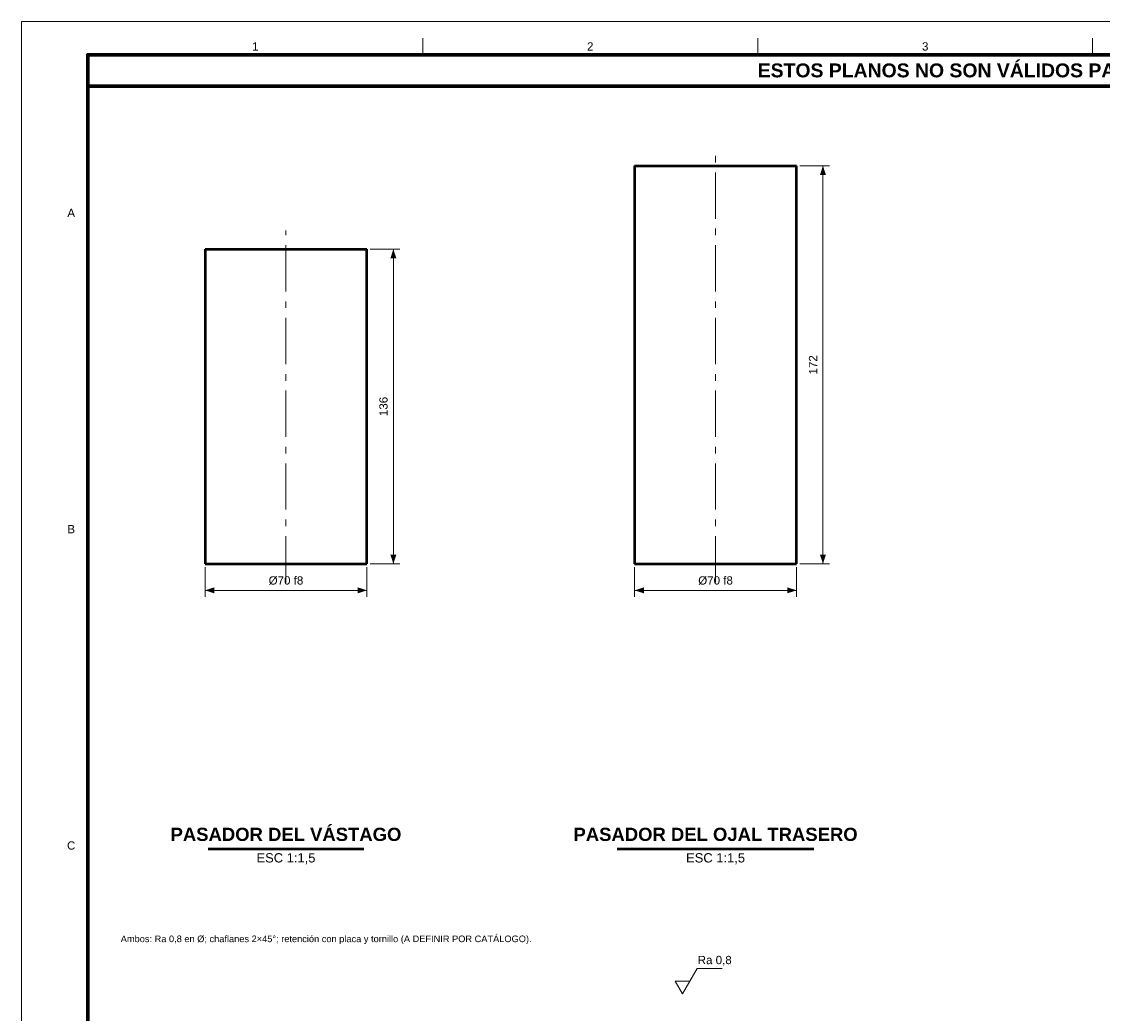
# Model space of a CAD drawing. Header units: millimetres. Extents: x 0 to 841, y 0 to 594.
# Tile 2 of 4: x 0 to 327, y 294 to 594. Entities that reach past the tile are written whole.
import ezdxf
from ezdxf.enums import TextEntityAlignment as Align

# ---------------------------------------------------------------- set-up
doc = ezdxf.new("R2010")
doc.units = ezdxf.units.MM
doc.linetypes.add('EJE', pattern=[22, 14, -3, 2, -3])
for name, color, linetype, lineweight in [('COTA', 7, 'CONTINUOUS', 18), ('EJE', 7, 'EJE', 18), ('FINA', 7, 'CONTINUOUS', 18), ('MARCO', 7, 'CONTINUOUS', 70), ('TXT', 7, 'CONTINUOUS', 25), ('VIS', 7, 'CONTINUOUS', 50)]:
    doc.layers.add(name, color=color, linetype=linetype, lineweight=lineweight)
doc.styles.add('STD', font='LiberationSans-Regular.ttf')
doc.styles.add('STDB', font='LiberationSans-Bold.ttf')

msp = doc.modelspace()

# ---------------------------------------------------------------- linework, layer by layer
at = {"layer": 'COTA'}
for p, q in [((235.5, 550.42), (244.5, 550.42)), ((242.5, 430), (242.5, 550.42)), ((105.5, 525.22), (114.5, 525.22)), ((112.5, 430), (112.5, 525.22)), ((55.5, 429), (55.5, 420)), ((104.5, 429), (104.5, 420)), ((105.5, 430), (114.5, 430)), ((185.5, 429), (185.5, 420)), ((234.5, 429), (234.5, 420)), ((235.5, 430), (244.5, 430)), ((55.5, 422), (104.5, 422)), ((185.5, 422), (234.5, 422)), ((197.8, 303.8), (202.2, 303.8))]:
    msp.add_line(p, q, dxfattribs=at)
msp.add_lwpolyline([(197.8, 303.8), (200, 300), (204.4, 307.6), (212, 307.6)], dxfattribs=at)
for points in [[(242.5, 550.42), (241.6, 547.62), (243.4, 547.62)], [(112.5, 525.22), (111.6, 522.42), (113.4, 522.42)], [(112.5, 430), (113.4, 432.8), (111.6, 432.8)], [(242.5, 430), (243.4, 432.8), (241.6, 432.8)], [(55.5, 422), (58.3, 421.1), (58.3, 422.9)], [(104.5, 422), (101.7, 422.9), (101.7, 421.1)], [(185.5, 422), (188.3, 421.1), (188.3, 422.9)], [(234.5, 422), (231.7, 422.9), (231.7, 421.1)]]:
    msp.add_solid(points, dxfattribs=at)
at = {"layer": 'EJE'}
for p, q in [((210, 424.4), (210, 556.02)), ((80, 424.4), (80, 530.82))]:
    msp.add_line(p, q, dxfattribs=at)
at = {"layer": 'FINA'}
for p, q in [((121.38, 584), (121.38, 589)), ((222.75, 584), (222.75, 589)), ((324.12, 584), (324.12, 589))]:
    msp.add_line(p, q, dxfattribs=at)
msp.add_lwpolyline([(0, 0), (841, 0), (841, 594), (0, 594)], close=True, dxfattribs=at)
at = {"layer": 'MARCO'}
for points in [[(20, 10), (831, 10), (831, 584), (20, 584)], [(20, 574.5), (831, 574.5), (831, 584), (20, 584)]]:
    msp.add_lwpolyline(points, close=True, dxfattribs=at)
at = {"layer": 'VIS'}
for p, q in [((56.44, 343.8), (103.56, 343.8)), ((180.24, 343.8), (239.76, 343.8))]:
    msp.add_line(p, q, dxfattribs=at)
for points in [[(185.5, 550.4), (185.92, 550.4), (186.34, 550.4), (186.77, 550.4), (187.19, 550.4), (187.61, 550.4), (188.03, 550.4), (188.46, 550.4), (188.88, 550.4), (189.3, 550.4), (189.72, 550.4), (190.15, 550.4), (190.57, 550.4), (190.99, 550.4), (191.41, 550.4), (191.84, 550.4), (192.26, 550.4), (192.68, 550.4), (193.1, 550.4), (193.53, 550.4), (193.95, 550.4), (194.37, 550.4), (194.79, 550.4), (195.22, 550.4), (195.64, 550.4), (196.06, 550.4), (196.48, 550.4), (196.91, 550.4), (197.33, 550.4), (197.75, 550.4), (198.17, 550.4), (198.59, 550.4), (199.02, 550.4), (199.44, 550.4), (199.86, 550.4), (200.28, 550.4), (200.71, 550.4), (201.13, 550.4), (201.55, 550.4), (201.97, 550.4), (202.4, 550.4), (202.82, 550.4), (203.24, 550.4), (203.66, 550.4), (204.09, 550.4), (204.51, 550.4), (204.93, 550.4), (205.35, 550.4), (205.78, 550.4), (206.2, 550.4), (206.62, 550.4), (207.04, 550.4), (207.47, 550.4), (207.89, 550.4), (208.31, 550.4), (208.73, 550.4), (209.16, 550.4), (209.58, 550.4), (210, 550.4), (210.42, 550.4), (210.84, 550.4), (211.27, 550.4), (211.69, 550.4), (212.11, 550.4), (212.53, 550.4), (212.96, 550.4), (213.38, 550.4), (213.8, 550.4), (214.22, 550.4), (214.65, 550.4), (215.07, 550.4), (215.49, 550.4), (215.91, 550.4), (216.34, 550.4), (216.76, 550.4), (217.18, 550.4), (217.6, 550.4), (218.03, 550.4), (218.45, 550.4), (218.87, 550.4), (219.29, 550.4), (219.72, 550.4), (220.14, 550.4), (220.56, 550.4), (220.98, 550.4), (221.41, 550.4), (221.83, 550.4), (222.25, 550.4), (222.67, 550.4), (223.09, 550.4), (223.52, 550.4), (223.94, 550.4), (224.36, 550.4), (224.78, 550.4), (225.21, 550.4), (225.63, 550.4), (226.05, 550.4), (226.47, 550.4), (226.9, 550.4), (227.32, 550.4), (227.74, 550.4), (228.16, 550.4), (228.59, 550.4), (229.01, 550.4), (229.43, 550.4), (229.85, 550.4), (230.28, 550.4), (230.7, 550.4), (231.12, 550.4), (231.54, 550.4), (231.97, 550.4), (232.39, 550.4), (232.81, 550.4), (233.23, 550.4), (233.66, 550.4), (234.08, 550.4), (234.5, 550.4)], [(185.5, 550.4), (185.5, 430)], [(234.5, 430), (234.5, 550.4)], [(55.5, 525.2), (55.92, 525.2), (56.34, 525.2), (56.77, 525.2), (57.19, 525.2), (57.61, 525.2), (58.03, 525.2), (58.46, 525.2), (58.88, 525.2), (59.3, 525.2), (59.72, 525.2), (60.15, 525.2), (60.57, 525.2), (60.99, 525.2), (61.41, 525.2), (61.84, 525.2), (62.26, 525.2), (62.68, 525.2), (63.1, 525.2), (63.53, 525.2), (63.95, 525.2), (64.37, 525.2), (64.79, 525.2), (65.22, 525.2), (65.64, 525.2), (66.06, 525.2), (66.48, 525.2), (66.91, 525.2), (67.33, 525.2), (67.75, 525.2), (68.17, 525.2), (68.59, 525.2), (69.02, 525.2), (69.44, 525.2), (69.86, 525.2), (70.28, 525.2), (70.71, 525.2), (71.13, 525.2), (71.55, 525.2), (71.97, 525.2), (72.4, 525.2), (72.82, 525.2), (73.24, 525.2), (73.66, 525.2), (74.09, 525.2), (74.51, 525.2), (74.93, 525.2), (75.35, 525.2), (75.78, 525.2), (76.2, 525.2), (76.62, 525.2), (77.04, 525.2), (77.47, 525.2), (77.89, 525.2), (78.31, 525.2), (78.73, 525.2), (79.16, 525.2), (79.58, 525.2), (80, 525.2), (80.42, 525.2), (80.84, 525.2), (81.27, 525.2), (81.69, 525.2), (82.11, 525.2), (82.53, 525.2), (82.96, 525.2), (83.38, 525.2), (83.8, 525.2), (84.22, 525.2), (84.65, 525.2), (85.07, 525.2), (85.49, 525.2), (85.91, 525.2), (86.34, 525.2), (86.76, 525.2), (87.18, 525.2), (87.6, 525.2), (88.03, 525.2), (88.45, 525.2), (88.87, 525.2), (89.29, 525.2), (89.72, 525.2), (90.14, 525.2), (90.56, 525.2), (90.98, 525.2), (91.41, 525.2), (91.83, 525.2), (92.25, 525.2), (92.67, 525.2), (93.09, 525.2), (93.52, 525.2), (93.94, 525.2), (94.36, 525.2), (94.78, 525.2), (95.21, 525.2), (95.63, 525.2), (96.05, 525.2), (96.47, 525.2), (96.9, 525.2), (97.32, 525.2), (97.74, 525.2), (98.16, 525.2), (98.59, 525.2), (99.01, 525.2), (99.43, 525.2), (99.85, 525.2), (100.28, 525.2), (100.7, 525.2), (101.12, 525.2), (101.54, 525.2), (101.97, 525.2), (102.39, 525.2), (102.81, 525.2), (103.23, 525.2), (103.66, 525.2), (104.08, 525.2), (104.5, 525.2)], [(55.5, 525.2), (55.5, 430)], [(104.5, 430), (104.5, 525.2)], [(55.5, 430), (55.92, 430), (56.34, 430), (56.77, 430), (57.19, 430), (57.61, 430), (58.03, 430), (58.46, 430), (58.88, 430), (59.3, 430), (59.72, 430), (60.15, 430), (60.57, 430), (60.99, 430), (61.41, 430), (61.84, 430), (62.26, 430), (62.68, 430), (63.1, 430), (63.53, 430), (63.95, 430), (64.37, 430), (64.79, 430), (65.22, 430), (65.64, 430), (66.06, 430), (66.48, 430), (66.91, 430), (67.33, 430), (67.75, 430), (68.17, 430), (68.59, 430), (69.02, 430), (69.44, 430), (69.86, 430), (70.28, 430), (70.71, 430), (71.13, 430), (71.55, 430), (71.97, 430), (72.4, 430), (72.82, 430), (73.24, 430), (73.66, 430), (74.09, 430), (74.51, 430), (74.93, 430), (75.35, 430), (75.78, 430), (76.2, 430), (76.62, 430), (77.04, 430), (77.47, 430), (77.89, 430), (78.31, 430), (78.73, 430), (79.16, 430), (79.58, 430), (80, 430), (80.42, 430), (80.84, 430), (81.27, 430), (81.69, 430), (82.11, 430), (82.53, 430), (82.96, 430), (83.38, 430), (83.8, 430), (84.22, 430), (84.65, 430), (85.07, 430), (85.49, 430), (85.91, 430), (86.34, 430), (86.76, 430), (87.18, 430), (87.6, 430), (88.03, 430), (88.45, 430), (88.87, 430), (89.29, 430), (89.72, 430), (90.14, 430), (90.56, 430), (90.98, 430), (91.41, 430), (91.83, 430), (92.25, 430), (92.67, 430), (93.09, 430), (93.52, 430), (93.94, 430), (94.36, 430), (94.78, 430), (95.21, 430), (95.63, 430), (96.05, 430), (96.47, 430), (96.9, 430), (97.32, 430), (97.74, 430), (98.16, 430), (98.59, 430), (99.01, 430), (99.43, 430), (99.85, 430), (100.28, 430), (100.7, 430), (101.12, 430), (101.54, 430), (101.97, 430), (102.39, 430), (102.81, 430), (103.23, 430), (103.66, 430), (104.08, 430), (104.5, 430)], [(185.5, 430), (185.92, 430), (186.34, 430), (186.77, 430), (187.19, 430), (187.61, 430), (188.03, 430), (188.46, 430), (188.88, 430), (189.3, 430), (189.72, 430), (190.15, 430), (190.57, 430), (190.99, 430), (191.41, 430), (191.84, 430), (192.26, 430), (192.68, 430), (193.1, 430), (193.53, 430), (193.95, 430), (194.37, 430), (194.79, 430), (195.22, 430), (195.64, 430), (196.06, 430), (196.48, 430), (196.91, 430), (197.33, 430), (197.75, 430), (198.17, 430), (198.59, 430), (199.02, 430), (199.44, 430), (199.86, 430), (200.28, 430), (200.71, 430), (201.13, 430), (201.55, 430), (201.97, 430), (202.4, 430), (202.82, 430), (203.24, 430), (203.66, 430), (204.09, 430), (204.51, 430), (204.93, 430), (205.35, 430), (205.78, 430), (206.2, 430), (206.62, 430), (207.04, 430), (207.47, 430), (207.89, 430), (208.31, 430), (208.73, 430), (209.16, 430), (209.58, 430), (210, 430), (210.42, 430), (210.84, 430), (211.27, 430), (211.69, 430), (212.11, 430), (212.53, 430), (212.96, 430), (213.38, 430), (213.8, 430), (214.22, 430), (214.65, 430), (215.07, 430), (215.49, 430), (215.91, 430), (216.34, 430), (216.76, 430), (217.18, 430), (217.6, 430), (218.03, 430), (218.45, 430), (218.87, 430), (219.29, 430), (219.72, 430), (220.14, 430), (220.56, 430), (220.98, 430), (221.41, 430), (221.83, 430), (222.25, 430), (222.67, 430), (223.09, 430), (223.52, 430), (223.94, 430), (224.36, 430), (224.78, 430), (225.21, 430), (225.63, 430), (226.05, 430), (226.47, 430), (226.9, 430), (227.32, 430), (227.74, 430), (228.16, 430), (228.59, 430), (229.01, 430), (229.43, 430), (229.85, 430), (230.28, 430), (230.7, 430), (231.12, 430), (231.54, 430), (231.97, 430), (232.39, 430), (232.81, 430), (233.23, 430), (233.66, 430), (234.08, 430), (234.5, 430)]]:
    msp.add_lwpolyline(points, dxfattribs=at)

# ---------------------------------------------------------------- texts
at = {"layer": 'TXT'}
for s, height, style, p in [('1', 2.5, 'STD', (70.69, 586.5)), ('2', 2.5, 'STD', (172.06, 586.5)), ('3', 2.5, 'STD', (273.44, 586.5)), ('ESTOS PLANOS NO SON VÁLIDOS PARA FABRICACIÓN HASTA SU REVISIÓN Y APROBACIÓN POR UN INGENIERO CALCULISTA HABILITADO.', 4.2, 'STDB', (425.5, 579.25)), ('A', 2.5, 'STD', (15, 536.17)), ('B', 2.5, 'STD', (15, 440.5)), ('C', 2.5, 'STD', (15, 344.83))]:
    msp.add_text(s, height=height, dxfattribs=dict(at, style=style)).set_placement(p, align=Align.MIDDLE_CENTER)
at = {"layer": 'TXT', "style": 'STD'}
for s, p in [('172', (241.5, 490.21)), ('136', (111.5, 477.61))]:
    msp.add_text(s, height=2.5, rotation=90, dxfattribs=at).set_placement(p, align=Align.BOTTOM_CENTER)
at = {"layer": 'TXT'}
for s, height, style, p in [('Ø70 f8', 2.5, 'STD', (80, 423)), ('Ø70 f8', 2.5, 'STD', (210, 423)), ('PASADOR DEL VÁSTAGO', 4, 'STDB', (80, 345)), ('PASADOR DEL OJAL TRASERO', 4, 'STDB', (210, 345))]:
    msp.add_text(s, height=height, dxfattribs=dict(at, style=style)).set_placement(p, align=Align.BOTTOM_CENTER)
at = {"layer": 'TXT', "style": 'STD'}
for p in [(80, 342.5), (210, 342.5)]:
    msp.add_text('ESC 1:1,5', height=2.8, dxfattribs=at).set_placement(p, align=Align.TOP_CENTER)
for s, height, p in [('Ambos: Ra 0,8 en Ø; chaflanes 2×45°; retención con placa y tornillo (A DEFINIR POR CATÁLOGO).', 2, (30, 315)), ('Ra 0,8', 2.5, (204.6, 308.2))]:
    msp.add_text(s, height=height, dxfattribs=at).set_placement(p, align=Align.BOTTOM_LEFT)

doc.saveas('drawing.dxf')
